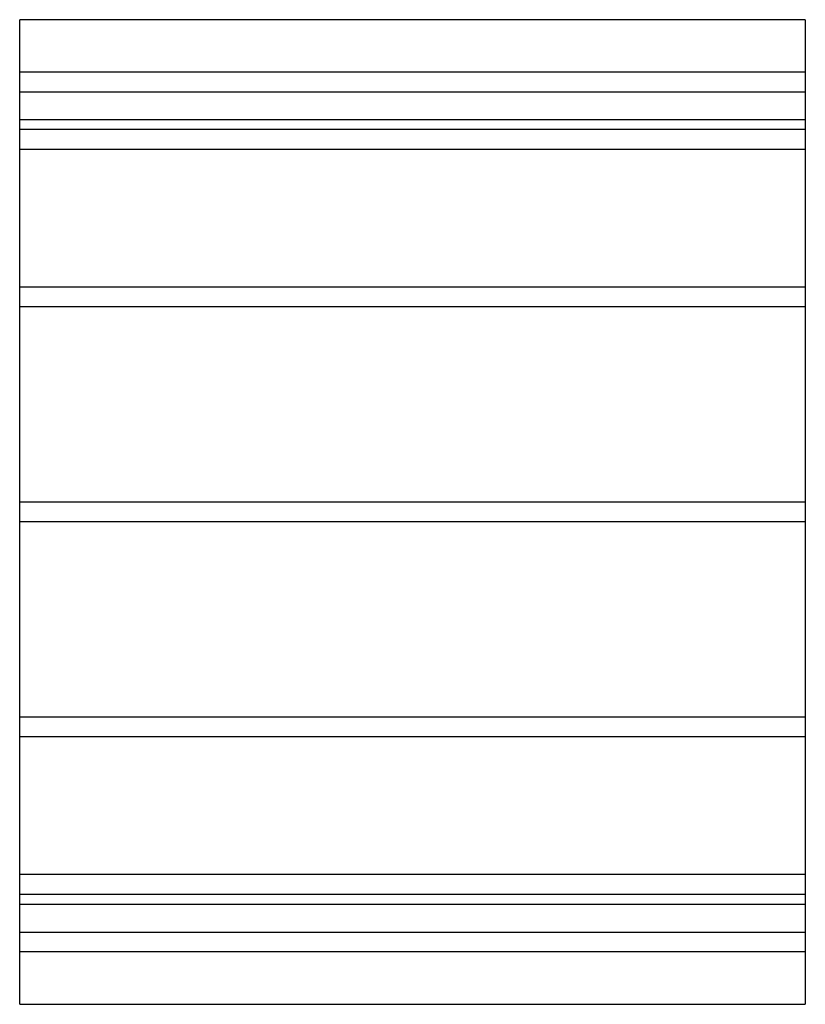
# Model space of a CAD drawing. Header units: millimetres. Extents: x -315 to 315, y -395 to 395.
import ezdxf

# ---------------------------------------------------------------- set-up
doc = ezdxf.new("R2010")
doc.units = ezdxf.units.MM
doc.layers.add('HIDDEN', color=7, linetype='Continuous')
doc.layers.add('THICK', color=7, linetype='Continuous')

msp = doc.modelspace()

# ---------------------------------------------------------------- linework, layer by layer
at = {"layer": 'HIDDEN'}
for p, q in [((315, 353), (-315, 353)), ((-315, 337), (315, 337)), ((-315, 315), (315, 315)), ((315, 306.78), (-315, 306.78)), ((315, 306.78), (-315, 306.78)), ((315, 290.78), (-315, 290.78)), ((315, 290.78), (-315, 290.78)), ((315, 180.5), (-315, 180.5)), ((315, 180.5), (-315, 180.5)), ((315, 164.5), (-315, 164.5)), ((315, 164.5), (-315, 164.5)), ((315, 8), (-315, 8)), ((315, 8), (-315, 8)), ((315, -8), (-315, -8)), ((315, -8), (-315, -8)), ((315, -164.5), (-315, -164.5)), ((315, -164.5), (-315, -164.5)), ((315, -180.5), (-315, -180.5)), ((315, -180.5), (-315, -180.5)), ((315, -290.78), (-315, -290.78)), ((315, -290.78), (-315, -290.78)), ((315, -306.78), (-315, -306.78)), ((315, -306.78), (-315, -306.78)), ((315, -315), (-315, -315)), ((-315, -337), (315, -337)), ((315, -353), (-315, -353))]:
    msp.add_line(p, q, dxfattribs=at)
at = {"layer": 'THICK'}
for p, q in [((315, 395), (-315, 395)), ((-315, -395), (-315, 395)), ((315, 395), (315, -395)), ((-315, -395), (315, -395))]:
    msp.add_line(p, q, dxfattribs=at)

doc.saveas('drawing.dxf')
